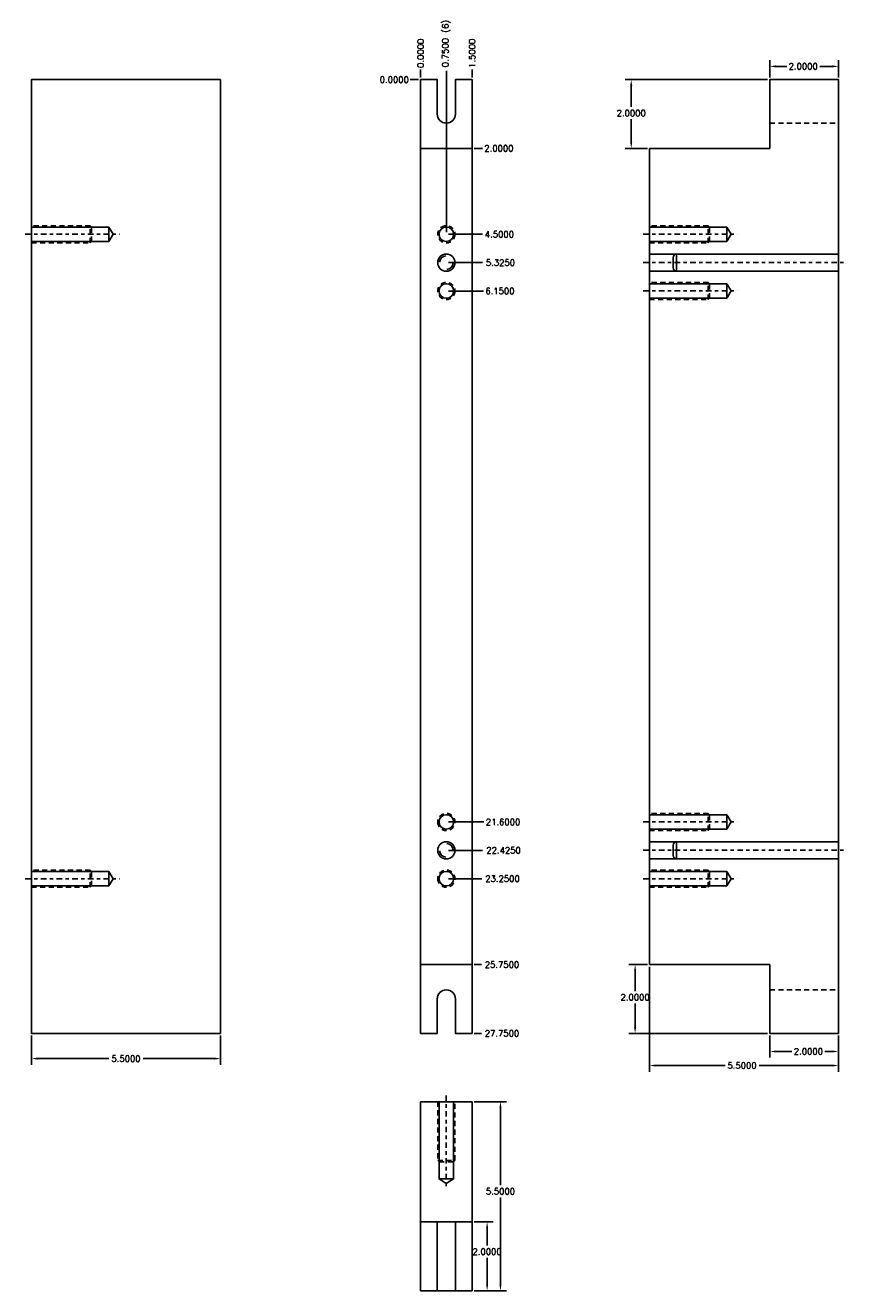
# Model space of a CAD drawing. Header units: inches. Extents: x -59 to 40, y -86 to 20.
# Tile 2 of 74: x -36 to -12, y -53 to -16. Entities that reach past the tile are written whole.
import ezdxf

# ---------------------------------------------------------------- set-up
doc = ezdxf.new("R2010")
doc.units = ezdxf.units.IN
doc.header["$MEASUREMENT"] = 0
doc.linetypes.add('CENTER', pattern=[0.249, 0.156, -0.031, 0.031, -0.031])
doc.linetypes.add('HIDDEN', pattern=[0.225, 0.15, -0.075])
for name, color, linetype in [('DSS-M-C', 3, 'CENTER'), ('DSS-M-D', 2, 'Continuous'), ('DSS-M-H', 4, 'HIDDEN'), ('DSS-M-S', 7, 'Continuous')]:
    doc.layers.add(name, color=color, linetype=linetype)
doc.styles.get("Standard").update_dxf_attribs({"font": 'txt.shx'})
doc.dimstyles.get("Standard").update_dxf_attribs({"dimtxt": 0.18, "dimasz": 0.18, "dimexe": 0.18, "dimexo": 0.0625, "dimgap": 0.09, "dimtad": 0, "dimtih": 1, "dimtoh": 1, "dimdec": 4, "dimzin": 0, "dimdsep": 46, "dimtxsty": 'Standard', "dimcen": 0.09, "dimadec": 0, "dimazin": 0, "dimtfac": 1, "dimtdec": 4, "dimtofl": 0, "dimtmove": 0, "dimatfit": 3, "dimfxl": 0, "dimtolj": 1, "dimtzin": 0, "dimarcsym": 0})

# ---------------------------------------------------------------- blocks, each defined once
blk = doc.blocks.new('dm107956')
at = {"layer": 'DSS-M-S'}
blk.add_circle((0, 0), 0.25, dxfattribs=at)
for start, end in [(95, 175), (275, 355)]:
    blk.add_arc((0, 0), 0.2, start, end, dxfattribs=at)
blk = doc.blocks.new('dm107955')
at = {"layer": 'DSS-M-H'}
blk.add_circle((0, 0), 0.25, dxfattribs=at)
at = {"layer": 'DSS-M-S'}
blk.add_circle((0, 0), 0.211, dxfattribs=at)
blk = doc.blocks.new('*D279')
at = {"layer": 'DEFPOINTS', "color": 0, "transparency": 16777216}
for p in [(-22.542, -51.137), (-22.106, -51.137), (-22.542, -53.137)]:
    blk.add_point(p, dxfattribs=at)
at = {"layer": 'DSS-M-D', "color": 0, "lineweight": -2, "transparency": 16777216}
for p, q in [((-22.48, -51.137), (-21.926, -51.137)), ((-22.106, -51.317), (-22.106, -51.819)), ((-22.106, -52.957), (-22.106, -52.179)), ((-22.48, -53.137), (-21.926, -53.137))]:
    blk.add_line(p, q, dxfattribs=at)
at = {"layer": 'DSS-M-D', "color": 0, "transparency": 16777216}
for points in [[(-22.136, -51.317), (-22.076, -51.317), (-22.106, -51.137)], [(-22.136, -52.957), (-22.076, -52.957), (-22.106, -53.137)]]:
    blk.add_solid(points, dxfattribs=at)
at = {"layer": 'DSS-M-D', "color": 0, "transparency": 16777216, "insert": (-22.106, -51.999), "char_height": 0.18, "attachment_point": 5}
blk.add_mtext('\\A1;2.0000', dxfattribs=at)
blk = doc.blocks.new('*D280')
at = {"layer": 'DEFPOINTS', "color": 0, "transparency": 16777216}
for p in [(-22.542, -47.637), (-21.717, -47.637), (-22.542, -53.137)]:
    blk.add_point(p, dxfattribs=at)
at = {"layer": 'DSS-M-D', "color": 0, "lineweight": -2, "transparency": 16777216}
for p, q in [((-22.48, -47.637), (-21.537, -47.637)), ((-21.717, -47.817), (-21.717, -50.066)), ((-21.717, -52.957), (-21.717, -50.426)), ((-22.48, -53.137), (-21.537, -53.137))]:
    blk.add_line(p, q, dxfattribs=at)
at = {"layer": 'DSS-M-D', "color": 0, "transparency": 16777216}
for points in [[(-21.747, -47.817), (-21.687, -47.817), (-21.717, -47.637)], [(-21.747, -52.957), (-21.687, -52.957), (-21.717, -53.137)]]:
    blk.add_solid(points, dxfattribs=at)
at = {"layer": 'DSS-M-D', "color": 0, "transparency": 16777216, "insert": (-21.717, -50.246), "char_height": 0.18, "attachment_point": 5}
blk.add_mtext('\\A1;5.5000', dxfattribs=at)
blk = doc.blocks.new('*D233')
at = {"layer": 'DEFPOINTS', "color": 0, "transparency": 16777216}
for p in [(-24.342, -17.899), (-24.042, -17.899), (-24.042, -17.899)]:
    blk.add_point(p, dxfattribs=at)
at = {"layer": 'DSS-M-D', "color": 0, "lineweight": -2, "transparency": 16777216}
blk.add_line((-24.105, -17.899), (-24.342, -17.899), dxfattribs=at)
at = {"layer": 'DSS-M-D', "color": 0, "transparency": 16777216, "insert": (-24.807, -17.899), "char_height": 0.18, "attachment_point": 5}
blk.add_mtext('\\A1;0.0000', dxfattribs=at)
blk = doc.blocks.new('*D234')
at = {"layer": 'DEFPOINTS', "color": 0, "transparency": 16777216}
for p in [(-24.042, -17.899), (-23.292, -22.399), (-22.242, -22.399)]:
    blk.add_point(p, dxfattribs=at)
at = {"layer": 'DSS-M-D', "color": 0, "lineweight": -2, "transparency": 16777216}
blk.add_line((-23.23, -22.399), (-22.242, -22.399), dxfattribs=at)
at = {"layer": 'DSS-M-D', "color": 0, "transparency": 16777216, "insert": (-21.747, -22.399), "char_height": 0.18, "attachment_point": 5}
blk.add_mtext('\\A1;4.5000', dxfattribs=at)
blk = doc.blocks.new('*D235')
at = {"layer": 'DEFPOINTS', "color": 0, "transparency": 16777216}
for p in [(-24.042, -17.899), (-23.292, -23.224), (-22.242, -23.224)]:
    blk.add_point(p, dxfattribs=at)
at = {"layer": 'DSS-M-D', "color": 0, "lineweight": -2, "transparency": 16777216}
blk.add_line((-23.23, -23.224), (-22.242, -23.224), dxfattribs=at)
at = {"layer": 'DSS-M-D', "color": 0, "transparency": 16777216, "insert": (-21.717, -23.224), "char_height": 0.18, "attachment_point": 5}
blk.add_mtext('\\A1;5.3250', dxfattribs=at)
blk = doc.blocks.new('*D236')
at = {"layer": 'DEFPOINTS', "color": 0, "transparency": 16777216}
for p in [(-24.042, -17.899), (-23.292, -24.049), (-22.212, -24.049)]:
    blk.add_point(p, dxfattribs=at)
at = {"layer": 'DSS-M-D', "color": 0, "lineweight": -2, "transparency": 16777216}
blk.add_line((-23.23, -24.049), (-22.212, -24.049), dxfattribs=at)
at = {"layer": 'DSS-M-D', "color": 0, "transparency": 16777216, "insert": (-21.732, -24.049), "char_height": 0.18, "attachment_point": 5}
blk.add_mtext('\\A1;6.1500', dxfattribs=at)
blk = doc.blocks.new('*D237')
at = {"layer": 'DEFPOINTS', "color": 0, "transparency": 16777216}
for p in [(-24.042, -17.899), (-23.292, -39.499), (-22.197, -39.499)]:
    blk.add_point(p, dxfattribs=at)
at = {"layer": 'DSS-M-D', "color": 0, "lineweight": -2, "transparency": 16777216}
blk.add_line((-23.23, -39.499), (-22.197, -39.499), dxfattribs=at)
at = {"layer": 'DSS-M-D', "color": 0, "transparency": 16777216, "insert": (-21.642, -39.499), "char_height": 0.18, "attachment_point": 5}
blk.add_mtext('\\A1;21.6000', dxfattribs=at)
blk = doc.blocks.new('*D238')
at = {"layer": 'DEFPOINTS', "color": 0, "transparency": 16777216}
for p in [(-24.042, -17.899), (-23.292, -40.324), (-22.242, -40.324)]:
    blk.add_point(p, dxfattribs=at)
at = {"layer": 'DSS-M-D', "color": 0, "lineweight": -2, "transparency": 16777216}
blk.add_line((-23.23, -40.324), (-22.242, -40.324), dxfattribs=at)
at = {"layer": 'DSS-M-D', "color": 0, "transparency": 16777216, "insert": (-21.627, -40.324), "char_height": 0.18, "attachment_point": 5}
blk.add_mtext('\\A1;22.4250', dxfattribs=at)
blk = doc.blocks.new('*D239')
at = {"layer": 'DEFPOINTS', "color": 0, "transparency": 16777216}
for p in [(-24.042, -17.899), (-23.292, -41.149), (-22.257, -41.149)]:
    blk.add_point(p, dxfattribs=at)
at = {"layer": 'DSS-M-D', "color": 0, "lineweight": -2, "transparency": 16777216}
blk.add_line((-23.23, -41.149), (-22.257, -41.149), dxfattribs=at)
at = {"layer": 'DSS-M-D', "color": 0, "transparency": 16777216, "insert": (-21.657, -41.149), "char_height": 0.18, "attachment_point": 5}
blk.add_mtext('\\A1;23.2500', dxfattribs=at)
blk = doc.blocks.new('*D240')
at = {"layer": 'DEFPOINTS', "color": 0, "transparency": 16777216}
for p in [(-24.042, -17.599), (-24.042, -17.899), (-24.042, -17.899)]:
    blk.add_point(p, dxfattribs=at)
at = {"layer": 'DSS-M-D', "color": 0, "lineweight": -2, "transparency": 16777216}
blk.add_line((-24.042, -17.836), (-24.042, -17.599), dxfattribs=at)
at = {"layer": 'DSS-M-D', "color": 0, "transparency": 16777216, "insert": (-24.042, -17.134), "char_height": 0.18, "attachment_point": 5, "rotation": 90}
blk.add_mtext('\\A1;0.0000', dxfattribs=at)
blk = doc.blocks.new('*D241')
at = {"layer": 'DEFPOINTS', "color": 0, "transparency": 16777216}
for p in [(-23.292, -17.644), (-24.042, -17.899), (-23.292, -22.399)]:
    blk.add_point(p, dxfattribs=at)
at = {"layer": 'DSS-M-D', "color": 0, "lineweight": -2, "transparency": 16777216}
blk.add_line((-23.292, -22.336), (-23.292, -17.644), dxfattribs=at)
at = {"layer": 'DSS-M-D', "color": 0, "transparency": 16777216, "insert": (-23.292, -16.849), "char_height": 0.18, "attachment_point": 5, "rotation": 90}
blk.add_mtext('\\A1;0.7500 (6)', dxfattribs=at)
blk = doc.blocks.new('*D242')
at = {"layer": 'DEFPOINTS', "color": 0, "transparency": 16777216}
for p in [(-22.542, -17.599), (-24.042, -17.899), (-22.542, -17.899)]:
    blk.add_point(p, dxfattribs=at)
at = {"layer": 'DSS-M-D', "color": 0, "lineweight": -2, "transparency": 16777216}
blk.add_line((-22.542, -17.836), (-22.542, -17.599), dxfattribs=at)
at = {"layer": 'DSS-M-D', "color": 0, "transparency": 16777216, "insert": (-22.542, -17.134), "char_height": 0.18, "attachment_point": 5, "rotation": 90}
blk.add_mtext('\\A1;1.5000', dxfattribs=at)
blk = doc.blocks.new('*D243')
at = {"layer": 'DEFPOINTS', "color": 0, "transparency": 16777216}
for p in [(-24.042, -17.899), (-22.542, -19.899), (-22.242, -19.899)]:
    blk.add_point(p, dxfattribs=at)
at = {"layer": 'DSS-M-D', "color": 0, "lineweight": -2, "transparency": 16777216}
blk.add_line((-22.48, -19.899), (-22.242, -19.899), dxfattribs=at)
at = {"layer": 'DSS-M-D', "color": 0, "transparency": 16777216, "insert": (-21.762, -19.899), "char_height": 0.18, "attachment_point": 5}
blk.add_mtext('\\A1;2.0000', dxfattribs=at)
blk = doc.blocks.new('*D244')
at = {"layer": 'DEFPOINTS', "color": 0, "transparency": 16777216}
for p in [(-24.042, -17.899), (-22.542, -43.649), (-22.272, -43.649)]:
    blk.add_point(p, dxfattribs=at)
at = {"layer": 'DSS-M-D', "color": 0, "lineweight": -2, "transparency": 16777216}
blk.add_line((-22.48, -43.649), (-22.272, -43.649), dxfattribs=at)
at = {"layer": 'DSS-M-D', "color": 0, "transparency": 16777216, "insert": (-21.672, -43.649), "char_height": 0.18, "attachment_point": 5}
blk.add_mtext('\\A1;25.7500', dxfattribs=at)
blk = doc.blocks.new('*D245')
at = {"layer": 'DEFPOINTS', "color": 0, "transparency": 16777216}
for p in [(-24.042, -17.899), (-22.542, -45.649), (-22.272, -45.649)]:
    blk.add_point(p, dxfattribs=at)
at = {"layer": 'DSS-M-D', "color": 0, "lineweight": -2, "transparency": 16777216}
blk.add_line((-22.48, -45.649), (-22.272, -45.649), dxfattribs=at)
at = {"layer": 'DSS-M-D', "color": 0, "transparency": 16777216, "insert": (-21.672, -45.649), "char_height": 0.18, "attachment_point": 5}
blk.add_mtext('\\A1;27.7500', dxfattribs=at)
blk = doc.blocks.new('*D281')
at = {"layer": 'DEFPOINTS', "color": 0, "transparency": 16777216}
for p in [(-13.88, -45.649), (-11.88, -45.649), (-13.88, -46.176)]:
    blk.add_point(p, dxfattribs=at)
at = {"layer": 'DSS-M-D', "color": 0, "lineweight": -2, "transparency": 16777216}
for p, q in [((-13.88, -45.711), (-13.88, -46.356)), ((-11.88, -45.711), (-11.88, -46.356)), ((-13.7, -46.176), (-13.236, -46.176)), ((-12.06, -46.176), (-12.276, -46.176))]:
    blk.add_line(p, q, dxfattribs=at)
at = {"layer": 'DSS-M-D', "color": 0, "transparency": 16777216}
for points in [[(-13.7, -46.146), (-13.7, -46.206), (-13.88, -46.176)], [(-12.06, -46.146), (-12.06, -46.206), (-11.88, -46.176)]]:
    blk.add_solid(points, dxfattribs=at)
at = {"layer": 'DSS-M-D', "color": 0, "transparency": 16777216, "insert": (-12.756, -46.176), "char_height": 0.18, "attachment_point": 5}
blk.add_mtext('\\A1;2.0000', dxfattribs=at)
blk = doc.blocks.new('*D282')
at = {"layer": 'DEFPOINTS', "color": 0, "transparency": 16777216}
for p in [(-17.799, -43.649), (-17.38, -43.649), (-13.88, -45.649)]:
    blk.add_point(p, dxfattribs=at)
at = {"layer": 'DSS-M-D', "color": 0, "lineweight": -2, "transparency": 16777216}
for p, q in [((-17.442, -43.649), (-17.979, -43.649)), ((-17.799, -43.829), (-17.799, -44.418)), ((-17.799, -45.469), (-17.799, -44.778)), ((-13.942, -45.649), (-17.979, -45.649))]:
    blk.add_line(p, q, dxfattribs=at)
at = {"layer": 'DSS-M-D', "color": 0, "transparency": 16777216}
for points in [[(-17.829, -43.829), (-17.769, -43.829), (-17.799, -43.649)], [(-17.829, -45.469), (-17.769, -45.469), (-17.799, -45.649)]]:
    blk.add_solid(points, dxfattribs=at)
at = {"layer": 'DSS-M-D', "color": 0, "transparency": 16777216, "insert": (-17.799, -44.598), "char_height": 0.18, "attachment_point": 5}
blk.add_mtext('\\A1;2.0000', dxfattribs=at)
blk = doc.blocks.new('*D283')
at = {"layer": 'DEFPOINTS', "color": 0, "transparency": 16777216}
for p in [(-13.88, -17.513), (-13.88, -17.899), (-11.88, -17.899)]:
    blk.add_point(p, dxfattribs=at)
at = {"layer": 'DSS-M-D', "color": 0, "lineweight": -2, "transparency": 16777216}
for p, q in [((-13.88, -17.836), (-13.88, -17.333)), ((-13.7, -17.513), (-13.387, -17.513)), ((-12.06, -17.513), (-12.427, -17.513)), ((-11.88, -17.836), (-11.88, -17.333))]:
    blk.add_line(p, q, dxfattribs=at)
at = {"layer": 'DSS-M-D', "color": 0, "transparency": 16777216}
for points in [[(-13.7, -17.483), (-13.7, -17.543), (-13.88, -17.513)], [(-12.06, -17.483), (-12.06, -17.543), (-11.88, -17.513)]]:
    blk.add_solid(points, dxfattribs=at)
at = {"layer": 'DSS-M-D', "color": 0, "transparency": 16777216, "insert": (-12.907, -17.513), "char_height": 0.18, "attachment_point": 5}
blk.add_mtext('\\A1;2.0000', dxfattribs=at)
blk = doc.blocks.new('*D284')
at = {"layer": 'DEFPOINTS', "color": 0, "transparency": 16777216}
for p in [(-13.88, -17.899), (-17.912, -19.899), (-17.38, -19.899)]:
    blk.add_point(p, dxfattribs=at)
at = {"layer": 'DSS-M-D', "color": 0, "lineweight": -2, "transparency": 16777216}
for p, q in [((-13.942, -17.899), (-18.092, -17.899)), ((-17.912, -18.079), (-17.912, -18.693)), ((-17.912, -19.719), (-17.912, -19.053)), ((-17.442, -19.899), (-18.092, -19.899))]:
    blk.add_line(p, q, dxfattribs=at)
at = {"layer": 'DSS-M-D', "color": 0, "transparency": 16777216}
for points in [[(-17.942, -18.079), (-17.882, -18.079), (-17.912, -17.899)], [(-17.942, -19.719), (-17.882, -19.719), (-17.912, -19.899)]]:
    blk.add_solid(points, dxfattribs=at)
at = {"layer": 'DSS-M-D', "color": 0, "transparency": 16777216, "insert": (-17.912, -18.873), "char_height": 0.18, "attachment_point": 5}
blk.add_mtext('\\A1;2.0000', dxfattribs=at)
blk = doc.blocks.new('*D285')
at = {"layer": 'DEFPOINTS', "color": 0, "transparency": 16777216}
for p in [(-17.38, -43.649), (-11.88, -45.649), (-17.38, -46.585)]:
    blk.add_point(p, dxfattribs=at)
at = {"layer": 'DSS-M-D', "color": 0, "lineweight": -2, "transparency": 16777216}
for p, q in [((-17.38, -43.711), (-17.38, -46.765)), ((-11.88, -45.711), (-11.88, -46.765)), ((-17.2, -46.585), (-15.183, -46.585)), ((-12.06, -46.585), (-14.193, -46.585))]:
    blk.add_line(p, q, dxfattribs=at)
at = {"layer": 'DSS-M-D', "color": 0, "transparency": 16777216}
for points in [[(-17.2, -46.555), (-17.2, -46.615), (-17.38, -46.585)], [(-12.06, -46.555), (-12.06, -46.615), (-11.88, -46.585)]]:
    blk.add_solid(points, dxfattribs=at)
at = {"layer": 'DSS-M-D', "color": 0, "transparency": 16777216, "insert": (-14.688, -46.585), "char_height": 0.18, "attachment_point": 5}
blk.add_mtext('\\A1;5.5000', dxfattribs=at)
blk = doc.blocks.new('*D287')
at = {"layer": 'DEFPOINTS', "color": 0, "transparency": 16777216}
for p in [(-35.364, -45.649), (-29.864, -45.649), (-35.364, -46.384)]:
    blk.add_point(p, dxfattribs=at)
at = {"layer": 'DSS-M-D', "color": 0, "lineweight": -2, "transparency": 16777216}
for p, q in [((-35.364, -45.711), (-35.364, -46.564)), ((-29.864, -45.711), (-29.864, -46.564)), ((-35.184, -46.384), (-33.109, -46.384)), ((-30.044, -46.384), (-32.119, -46.384))]:
    blk.add_line(p, q, dxfattribs=at)
at = {"layer": 'DSS-M-D', "color": 0, "transparency": 16777216}
for points in [[(-35.184, -46.354), (-35.184, -46.414), (-35.364, -46.384)], [(-30.044, -46.354), (-30.044, -46.414), (-29.864, -46.384)]]:
    blk.add_solid(points, dxfattribs=at)
at = {"layer": 'DSS-M-D', "color": 0, "transparency": 16777216, "insert": (-32.614, -46.384), "char_height": 0.18, "attachment_point": 5}
blk.add_mtext('\\A1;5.5000', dxfattribs=at)

msp = doc.modelspace()

# ---------------------------------------------------------------- linework, layer by layer
at = {"layer": 'DSS-M-C'}
for p, q in [((-35.544, -22.39856), (-32.80743, -22.39856)), ((-17.55993, -22.39856), (-14.82336, -22.39856)), ((-17.55993, -23.22356), (-11.69993, -23.22356)), ((-17.55993, -24.04856), (-14.82336, -24.04856)), ((-17.55993, -39.49856), (-14.82336, -39.49856)), ((-17.55993, -40.32356), (-11.69993, -40.32356)), ((-35.544, -41.14856), (-32.80743, -41.14856)), ((-17.55993, -41.14856), (-14.82336, -41.14856)), ((-23.29224, -47.45701), (-23.29224, -50.19358))]:
    msp.add_line(p, q, dxfattribs=at)
at = {"layer": 'DSS-M-H'}
for p, q in [((-13.87993, -19.16406), (-11.87993, -19.16406)), ((-33.65305, -22.64856), (-33.65305, -22.14856)), ((-15.66898, -22.64856), (-15.66898, -22.14856)), ((-15.66898, -24.29856), (-15.66898, -23.79856)), ((-15.66898, -39.74856), (-15.66898, -39.24856)), ((-33.65305, -41.39856), (-33.65305, -40.89856)), ((-15.66898, -41.39856), (-15.66898, -40.89856)), ((-13.87993, -44.38306), (-11.87993, -44.38306)), ((-23.54224, -49.34796), (-23.04224, -49.34796))]:
    msp.add_line(p, q, dxfattribs=at)
for points in [[(-35.364, -22.64856), (-33.65305, -22.64856), (-33.614, -22.60951), (-33.614, -22.18761), (-33.65305, -22.14856), (-35.364, -22.14856)], [(-17.37993, -22.64856), (-15.66898, -22.64856), (-15.62993, -22.60951), (-15.62993, -22.18761), (-15.66898, -22.14856), (-17.37993, -22.14856)], [(-17.37993, -24.29856), (-15.66898, -24.29856), (-15.62993, -24.25951), (-15.62993, -23.83761), (-15.66898, -23.79856), (-17.37993, -23.79856)], [(-17.37993, -39.74856), (-15.66898, -39.74856), (-15.62993, -39.70951), (-15.62993, -39.28761), (-15.66898, -39.24856), (-17.37993, -39.24856)], [(-35.364, -41.39856), (-33.65305, -41.39856), (-33.614, -41.35951), (-33.614, -40.93761), (-33.65305, -40.89856), (-35.364, -40.89856)], [(-17.37993, -41.39856), (-15.66898, -41.39856), (-15.62993, -41.35951), (-15.62993, -40.93761), (-15.66898, -40.89856), (-17.37993, -40.89856)], [(-23.54224, -47.63701), (-23.54224, -49.34796), (-23.50319, -49.38701), (-23.08129, -49.38701), (-23.04224, -49.34796), (-23.04224, -47.63701)]]:
    msp.add_lwpolyline(points, dxfattribs=at)
at = {"layer": 'DSS-M-S'}
for p, q in [((-24.04224, -19.89856), (-22.54224, -19.89856)), ((-33.114, -22.60951), (-33.114, -22.18761)), ((-15.12993, -22.60951), (-15.12993, -22.18761)), ((-15.12993, -24.25951), (-15.12993, -23.83761)), ((-15.12993, -39.70951), (-15.12993, -39.28761)), ((-33.114, -41.35951), (-33.114, -40.93761)), ((-15.12993, -41.35951), (-15.12993, -40.93761)), ((-24.04224, -43.64856), (-22.54224, -43.64856)), ((-23.50319, -49.88701), (-23.08129, -49.88701)), ((-24.04224, -51.13701), (-22.54224, -51.13701)), ((-23.55774, -51.13701), (-23.55774, -53.13701)), ((-23.02674, -51.13701), (-23.02674, -53.13701))]:
    msp.add_line(p, q, dxfattribs=at)
for points in [[(-35.364, -45.64856), (-29.864, -45.64856), (-29.864, -17.89856), (-35.364, -17.89856)], [(-17.37993, -19.89856), (-17.37993, -43.64856), (-13.87993, -43.64856), (-13.87993, -45.64856), (-11.87993, -45.64856), (-11.87993, -17.89856), (-13.87993, -17.89856), (-13.87993, -19.89856)], [(-24.04224, -47.63701), (-24.04224, -53.13701), (-22.54224, -53.13701), (-22.54224, -47.63701)]]:
    msp.add_lwpolyline(points, close=True, dxfattribs=at)
for points in [[(-24.04224, -45.64856), (-24.04224, -17.89856), (-23.55774, -17.89856), (-23.55774, -18.89856, 1), (-23.02674, -18.89856), (-23.02674, -17.89856), (-22.54224, -17.89856), (-22.54224, -45.64856), (-23.02674, -45.64856), (-23.02674, -44.64856, 1), (-23.55774, -44.64856), (-23.55774, -45.64856), (-24.04224, -45.64856)], [(-16.59243, -23.47356), (-16.59243, -22.97356, 0.41421356), (-16.69243, -23.07356), (-16.69243, -23.37356, 0.41421356), (-16.59243, -23.47356, 0.41421356)], [(-16.59243, -40.57356), (-16.59243, -40.07356, 0.41421356), (-16.69243, -40.17356), (-16.69243, -40.47356, 0.41421356), (-16.59243, -40.57356, 0.41421356)]]:
    msp.add_lwpolyline(points, format="xyb", dxfattribs=at)
for points in [[(-35.364, -22.60951), (-33.114, -22.60951), (-32.98743, -22.39856), (-33.114, -22.18761), (-35.364, -22.18761)], [(-17.37993, -22.60951), (-15.12993, -22.60951), (-15.00336, -22.39856), (-15.12993, -22.18761), (-17.37993, -22.18761)], [(-11.87993, -22.97356), (-13.97243, -22.97356), (-16.59243, -22.97356), (-17.37993, -22.97356)], [(-17.37993, -23.47356), (-16.59243, -23.47356), (-13.97243, -23.47356), (-11.87993, -23.47356)], [(-17.37993, -24.25951), (-15.12993, -24.25951), (-15.00336, -24.04856), (-15.12993, -23.83761), (-17.37993, -23.83761)], [(-17.37993, -39.70951), (-15.12993, -39.70951), (-15.00336, -39.49856), (-15.12993, -39.28761), (-17.37993, -39.28761)], [(-11.87993, -40.07356), (-13.97243, -40.07356), (-16.59243, -40.07356), (-17.37993, -40.07356)], [(-17.37993, -40.57356), (-16.59243, -40.57356), (-13.97243, -40.57356), (-11.87993, -40.57356)], [(-35.364, -41.35951), (-33.114, -41.35951), (-32.98743, -41.14856), (-33.114, -40.93761), (-35.364, -40.93761)], [(-17.37993, -41.35951), (-15.12993, -41.35951), (-15.00336, -41.14856), (-15.12993, -40.93761), (-17.37993, -40.93761)], [(-23.50319, -47.63701), (-23.50319, -49.88701), (-23.29224, -50.01358), (-23.08129, -49.88701), (-23.08129, -47.63701)]]:
    msp.add_lwpolyline(points, dxfattribs=at)

# ---------------------------------------------------------------- block references
for name, p in [('dm107955', (-23.29224, -22.39856)), ('dm107956', (-23.29224, -23.22356)), ('dm107955', (-23.29224, -24.04856))]:
    msp.add_blockref(name, p)
at = {"xscale": -1, "rotation": 180}
for name, p in [('dm107955', (-23.29224, -39.49856)), ('dm107956', (-23.29224, -40.32356)), ('dm107955', (-23.29224, -41.14856))]:
    msp.add_blockref(name, p, dxfattribs=at)

# ---------------------------------------------------------------- dimensions: what is measured, and where the dimension line sits
at = {"layer": 'DSS-M-D'}
dim = msp.add_ordinate_dim(feature_location=(-23.29224, -22.39856), offset=(0, 4.755), dtype=1, origin=(-24.04224, -17.89856), dimstyle='Standard', override={"dimpost": ' (6)'}, dxfattribs=at)
dim.commit()
dim.dimension.update_dxf_attribs({"geometry": '*D241', "text_midpoint": (-23.29224, -16.84856)})
for feature_location, offset, dtype, origin, picture, middle in [((-24.042240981, -17.8985572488), (0, 0.3), 1, (-24.042240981, -17.8985572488), '*D240', (-24.042240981, -17.1335572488)), ((-22.54224, -17.89856), (0, 0.3), 1, (-24.04224, -17.89856), '*D242', (-22.54224, -17.13356)), ((-24.042240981, -17.8985572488), (-0.3, 0), 0, (-24.042240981, -17.8985572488), '*D233', (-24.807240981, -17.8985572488)), ((-23.29224, -22.39856), (1.05, 0), 0, (-24.04224, -17.89856), '*D234', (-21.74724, -22.39856)), ((-23.29224, -23.22356), (1.05, 0), 0, (-24.04224, -17.89856), '*D235', (-21.71724, -23.22356)), ((-23.29224, -24.04856), (1.08, 0), 0, (-24.04224, -17.89856), '*D236', (-21.73224, -24.04856)), ((-23.29224, -39.49856), (1.095, 0), 0, (-24.04224, -17.89856), '*D237', (-21.64224, -39.49856)), ((-23.29224, -40.32356), (1.05, 0), 0, (-24.04224, -17.89856), '*D238', (-21.62724, -40.32356)), ((-23.29224, -41.14856), (1.035, 0), 0, (-24.04224, -17.89856), '*D239', (-21.65724, -41.14856)), ((-22.54224, -19.89856), (0.3, 0), 0, (-24.04224, -17.89856), '*D243', (-21.76224, -19.89856)), ((-22.54224, -43.64856), (0.27, 0), 0, (-24.04224, -17.89856), '*D244', (-21.67224, -43.64856)), ((-22.54224, -45.64856), (0.27, 0), 0, (-24.04224, -17.89856), '*D245', (-21.67224, -45.64856))]:
    dim = msp.add_ordinate_dim(feature_location=feature_location, offset=offset, dtype=dtype, origin=origin, dimstyle='Standard', dxfattribs=at)
    dim.commit()
    dim.dimension.update_dxf_attribs({"geometry": picture, "text_midpoint": middle})
for base, p1, p2, picture, middle in [((-13.87993, -17.51264), (-11.87993, -17.89856), (-13.87993, -17.89856), '*D283', (-12.90672, -17.51264)), ((-17.37993, -46.58463), (-11.87993, -45.64856), (-17.37993, -43.64856), '*D285', (-14.6876, -46.58463)), ((-13.87993, -46.17577), (-11.87993, -45.64856), (-13.87993, -45.64856), '*D281', (-12.75603, -46.17577))]:
    dim = msp.add_linear_dim(base=base, p1=p1, p2=p2, dimstyle='Standard', dxfattribs=at)
    dim.commit()
    dim.dimension.update_dxf_attribs({"geometry": picture, "text_midpoint": middle, "dimtype": 160})
for base, p1, p2, picture, middle in [((-17.91229, -19.89856), (-13.87993, -17.89856), (-17.37993, -19.89856), '*D284', (-17.91229, -18.87319)), ((-17.79923, -43.64856), (-13.87993, -45.64856), (-17.37993, -43.64856), '*D282', (-17.79923, -44.59841)), ((-21.71652, -47.63701), (-22.54224, -53.13701), (-22.54224, -47.63701), '*D280', (-21.71652, -50.24565)), ((-22.10646, -51.13701), (-22.54224, -53.13701), (-22.54224, -51.13701), '*D279', (-22.10646, -51.99921))]:
    dim = msp.add_linear_dim(base=base, p1=p1, p2=p2, angle=90, dimstyle='Standard', dxfattribs=at)
    dim.commit()
    dim.dimension.update_dxf_attribs({"geometry": picture, "text_midpoint": middle, "dimtype": 160})
dim = msp.add_linear_dim(base=(-35.364, -46.38445), p1=(-29.864, -45.64856), p2=(-35.364, -45.64856), dimstyle='Standard', dxfattribs=at)
dim.commit()
dim.dimension.update_dxf_attribs({"geometry": '*D287', "text_midpoint": (-32.614, -46.38445)})

doc.saveas('drawing.dxf')
